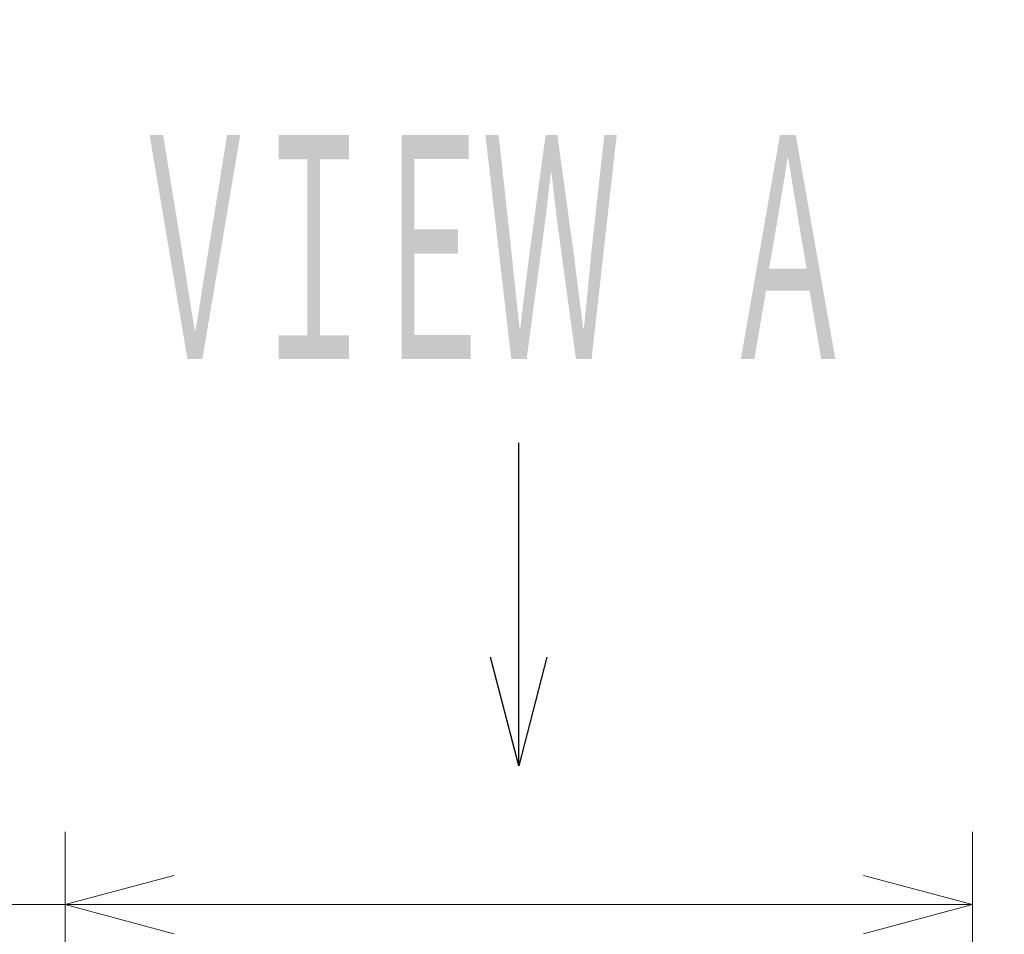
# Model space of a CAD drawing. Header units: millimetres. Extents: x 0 to 840, y 0 to 594.
# Tile 46 of 148: x 153 to 180, y 367 to 392. Entities that reach past the tile are written whole.
import ezdxf

# ---------------------------------------------------------------- set-up
doc = ezdxf.new("R2010")
doc.units = ezdxf.units.MM
doc.header["$LTSCALE"] = 0.36378
doc.layers.add('NoLayerName_001', color=7, linetype='Continuous')
doc.styles.get("Standard").update_dxf_attribs({"font": 'txt', "bigfont": 'extfont2'})
doc.dimstyles.get("Standard").update_dxf_attribs({"dimtxt": 2.5, "dimasz": 2.5, "dimexe": 1, "dimexo": 1, "dimtad": 1, "dimdec": 3, "dimzin": 0, "dimdsep": 46, "dimtxsty": 'Standard', "dimcen": 2.5, "dimadec": 3, "dimazin": 0, "dimtfac": 0.75, "dimtdec": 3, "dimtmove": 0, "dimatfit": 3, "dimfxl": 1, "dimarcsym": 0})

# ---------------------------------------------------------------- blocks, each defined once
blk = doc.blocks.new('_OPEN30')
at = {"color": 0, "linetype": 'ByBlock', "lineweight": -2}
for p, q in [((-1, 0.267949), (0, 0)), ((0, 0), (-1, -0.267949)), ((0, 0), (-1, 0))]:
    blk.add_line(p, q, dxfattribs=at)
blk = doc.blocks.new('*D83')
at = {"layer": 'Defpoints', "color": 0}
for p in [(154.07, 367.464), (154.07, 349.219), (179.07, 347.919)]:
    blk.add_point(p, dxfattribs=at)
at = {"layer": 'NoLayerName_001', "color": 0, "linetype": 'Continuous', "lineweight": 13}
for p, q in [((154.07, 351.219), (154.07, 369.464)), ((179.07, 349.919), (179.07, 369.464)), ((154.07, 367.464), (137.926, 367.464)), ((176.07, 367.464), (157.07, 367.464))]:
    blk.add_line(p, q, dxfattribs=at)
at = {"layer": 'NoLayerName_001', "color": 0, "lineweight": 13, "xscale": 3, "yscale": 3, "zscale": 3, "rotation": 180}
blk.add_blockref('_OPEN30', (154.07, 367.464), dxfattribs=at)
at = {"layer": 'NoLayerName_001', "color": 0, "lineweight": 13, "xscale": 3, "yscale": 3, "zscale": 3}
blk.add_blockref('_OPEN30', (179.07, 367.464), dxfattribs=at)
at = {"layer": 'NoLayerName_001', "color": 0, "lineweight": 13, "insert": (144.459, 372.964), "char_height": 7, "attachment_point": 5}
blk.add_mtext('\\W0.8000;25', dxfattribs=at)

msp = doc.modelspace()

# ---------------------------------------------------------------- texts
at = {"layer": 'NoLayerName_001', "color": 3, "lineweight": 13, "insert": (64.7655, 391.0396), "char_height": 7, "attachment_point": 7, "line_spacing_factor": 0.857143}
msp.add_mtext('\\A1;\\W0.5000;\\LＲＥＣＥＰＴＡＣＬＥ\u3000ＳＩＺＥ：Ｍ１２\\l\\P\\LＨＯＵＳＩＮＧ：ＳＡＣＣ－ＭＳＱ－Ｍ１２ＭＳ－２５－３，２\u3000ＳＣＯ\\l\\P\\LＭＡＫＥＲ：ＰＨＯＥＮＩＸ\u3000ＣＯＮＴＡＣＴ\\l', dxfattribs=at)
at = {"layer": 'NoLayerName_001', "color": 3, "lineweight": 13, "insert": (155.7204, 381.8198), "char_height": 7, "attachment_point": 7}
msp.add_mtext('\\A1;\\W0.5000;\\T0.8333;ＶＩＥＷ\u3000Ａ', dxfattribs=at)

# ---------------------------------------------------------------- dimensions: what is measured, and where the dimension line sits
at = {"layer": 'NoLayerName_001', "color": 3, "linetype": 'Continuous', "lineweight": 13}
dim = msp.add_linear_dim(base=(154.0704, 367.4636), p1=(179.0704, 347.919), p2=(154.0704, 349.219), angle=180, text='\\W0.8000;<>', dimstyle='Standard', override={"dimtxt": 7, "dimasz": 3, "dimexe": 2, "dimexo": 2, "dimgap": 2, "dimzin": 8, "dimblk": 'OPEN30', "dimclrd": 0, "dimclre": 0, "dimclrt": 0, "dimtp": 0, "dimtm": 0, "dimlwd": 13, "dimlwe": 13}, dxfattribs=at)
dim.commit()
dim.dimension.update_dxf_attribs({"geometry": '*D83', "text_midpoint": (144.4592, 367.4636), "dimtype": 160})

# ---------------------------------------------------------------- leaders
msp.add_leader([(166.5704, 371.2818), (166.5704, 380.1841)], dimstyle='Standard', override={"dimasz": 3, "dimldrblk": 'OPEN30'}, dxfattribs=at)

doc.saveas('drawing.dxf')
